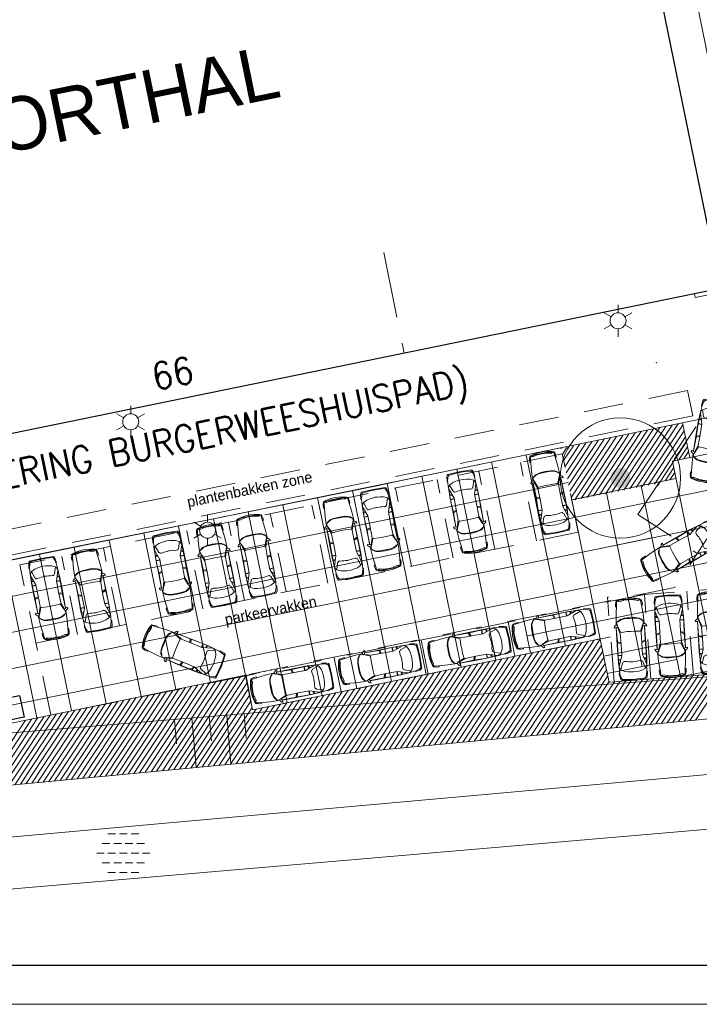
# Model space of a CAD drawing. Header units: metres. Extents: x 118574 to 118781, y 483563 to 483693.
# Tile 2 of 21: x 118646 to 118684, y 483563 to 483618. Entities that reach past the tile are written whole.
import ezdxf
from ezdxf.enums import TextEntityAlignment as Align

# ---------------------------------------------------------------- set-up
doc = ezdxf.new("R2010")
doc.units = ezdxf.units.M
doc.header["$MEASUREMENT"] = 0
doc.linetypes.add('DGN Style 2', pattern=[3.718871, 2.231323, -1.487549])
doc.linetypes.add('DGN Style 3', pattern=[5.20642, 3.718871, -1.487549])
for name, color, linetype, lineweight in [('Baakschild', 7, 'Continuous', 0), ('Barrier', 7, 'Continuous', 0), ('Kader', 7, 'Continuous', 0), ('Klemmfix', 7, 'Continuous', 0), ('Level 16', 7, 'Continuous', 0), ('Level 19', 7, 'Continuous', 0), ('Level 22', 7, 'Continuous', 0), ('Level 5', 7, 'Continuous', 0), ('Level 50', 7, 'Continuous', 0), ('Level 51', 7, 'Continuous', 0), ('Oml_ voetganger', 7, 'Continuous', 0)]:
    doc.layers.add(name, color=color, linetype=linetype, lineweight=lineweight)
doc.styles.add('Style-LOW_RES_FILLED', font='LOW_RES_FILLED.shx')
doc.styles.add('Style-STANDARD', font='STANDARD.shx')

# ---------------------------------------------------------------- blocks, each defined once
blk = doc.blocks.new('A1')
at = {"layer": 'Kader', "color": 7, "linetype": 'Continuous', "lineweight": 0, "flags": 128}
blk.add_lwpolyline([(-0.42, -0.297), (0.42, -0.297), (0.42, 0.297), (-0.42, 0.297), (-0.42, -0.297)], close=True, dxfattribs=at)
at = {"layer": 'Kader', "color": 7, "linetype": 'Continuous', "lineweight": 30, "flags": 128}
blk.add_lwpolyline([(-0.41, -0.287), (0.41, -0.287), (0.41, 0.287), (-0.41, 0.287), (-0.41, -0.287)], close=True, dxfattribs=at)
blk = doc.blocks.new('ONVERH')
at = {"layer": 'Barrier', "color": 7, "linetype": 'Continuous', "lineweight": 0}
for p, q in [((-0.855, 1.081), (-0.422, 1.081)), ((-0.205, 1.081), (0.228, 1.081)), ((0.445, 1.081), (0.878, 1.081)), ((-1.18, 0.539), (-0.747, 0.539)), ((-0.53, 0.539), (-0.097, 0.539)), ((0.12, 0.539), (0.553, 0.539)), ((0.77, 0.539), (1.203, 0.539)), ((-1.49, -0.002), (-1.071, -0.002)), ((-1.18, -0.544), (-0.747, -0.544)), ((-1.18, -0.544), (-0.747, -0.544)), ((-0.855, -0.002), (-0.422, -0.002)), ((-0.53, -0.544), (-0.097, -0.544)), ((-0.205, -0.002), (0.228, -0.002)), ((0.12, -0.544), (0.553, -0.544)), ((0.445, -0.002), (0.878, -0.002)), ((0.77, -0.544), (1.203, -0.544)), ((1.095, -0.002), (1.51, -0.002)), ((-0.855, -1.085), (-0.422, -1.085)), ((-0.205, -1.085), (0.228, -1.085)), ((0.445, -1.085), (0.878, -1.085))]:
    blk.add_line(p, q, dxfattribs=at)
blk = doc.blocks.new('TALUD_1')
at = {"layer": 'Klemmfix', "color": 7, "linetype": 'Continuous', "lineweight": 0}
for p, q in [((-0.713, -0.001), (-0.712, -0.713)), ((-0.357, -0.001), (-0.355, -1.425)), ((-0.001, -0.001), (0, -0.713)), ((0.356, 0), (0.357, -1.426)), ((0.712, -0.001), (0.713, -0.713))]:
    blk.add_line(p, q, dxfattribs=at)
blk = doc.blocks.new('LANTPL')
at = {"layer": 'Level 50', "color": 7, "linetype": 'Continuous', "lineweight": 13}
for p, q in [((0, 0.45), (0, 0.9)), ((-0.39, 0.225), (-0.78, 0.45)), ((0.779, 0.45), (0.389, 0.225)), ((-0.39, -0.225), (-0.78, -0.45)), ((0, -0.9), (0, -0.45)), ((0.779, -0.45), (0.389, -0.225))]:
    blk.add_line(p, q, dxfattribs=at)
blk.add_circle((0, 0), 0.45, dxfattribs=at)
blk = doc.blocks.new('AUTO')
at = {"layer": 'Level 51', "color": 7, "linetype": 'Continuous', "lineweight": 0}
for p, q in [((-4.407, 1.179), (-4.422, 0.525)), ((-1.978, 1.385), (-2.04, 1.584)), ((-1.927, 1.383), (-1.981, 1.586)), ((-1.28, 1.371), (-1.277, 1.585)), ((-1.26, 1.584), (-1.263, 1.371)), ((-1.041, 1.435), (-1.033, 1.576)), ((-0.994, 1.449), (-0.984, 1.572)), ((-0.605, 1.557), (-0.473, 1.54)), ((-2.004, 0.213), (-2.074, 0.016)), ((-1.951, 0.213), (-2.015, 0.012)), ((-1.305, 0.196), (-1.313, -0.017)), ((-1.296, -0.017), (-1.288, 0.196)), ((-1.071, 0.122), (-1.068, -0.017)), ((-1.024, 0.106), (-1.019, -0.019)), ((-0.64, -0.019), (-0.507, -0.008))]:
    blk.add_line(p, q, dxfattribs=at)
at = {"layer": 'Level 51', "color": 7, "linetype": 'Continuous', "lineweight": 0, "flags": 128}
for points in [[(-2.814, 1.738), (-2.867, 1.738), (-2.92, 1.702), (-2.964, 1.642), (-2.974, 1.583), (-2.948, 1.537), (-2.896, 1.537), (-2.876, 1.554), (-2.814, 1.738)], [(-2.853, -0.104), (-2.906, -0.101), (-2.959, -0.063), (-2.999, -0.002), (-3.007, 0.06), (-2.977, 0.103), (-2.925, 0.101), (-2.908, 0.082), (-2.853, -0.104)]]:
    blk.add_lwpolyline(points, close=True, dxfattribs=at)
for points in [[(-4.486, 0.852), (-4.479, 1.03), (-4.443, 1.256), (-4.386, 1.475), (-4.344, 1.553), (-4.283, 1.57), (-4.169, 1.598), (-4.029, 1.604), (-4.013, 1.578), (-4.01, 1.551)], [(-2.969, 1.608), (-3.514, 1.593), (-4.204, 1.535), (-4.301, 1.527), (-4.363, 1.413), (-4.398, 1.256), (-4.407, 1.179), (-4.374, 1.126), (-4.383, 0.852)], [(-4.374, 1.126), (-4.355, 1.154), (-4.299, 1.391), (-4.332, 1.458)], [(-3.155, 1.547), (-3.245, 1.453), (-3.297, 1.348), (-3.35, 1.146), (-3.361, 0.981), (-3.368, 0.829)], [(-2.973, 1.557), (-3.094, 1.59), (-3.149, 1.539), (-3.19, 1.477), (-3.28, 1.329), (-3.316, 1.146), (-3.327, 0.831), (-3.329, 0.827)], [(-2.933, 1.538), (-2.554, 1.369), (-2.565, 1.335), (-2.592, 1.011), (-2.593, 0.813)], [(-2.89, 1.542), (-2.494, 1.404), (-1.883, 1.382), (-1.245, 1.371), (-0.675, 1.55), (-0.587, 1.541), (-0.535, 1.515), (-0.475, 1.462), (-0.458, 1.462), (-0.361, 1.242), (-0.33, 1.068), (-0.311, 0.911), (-0.303, 0.762)], [(-2.845, 1.615), (-1.86, 1.606), (-1.095, 1.59), (-0.688, 1.556)], [(-2.841, 1.614), (-2.046, 1.585), (-1.392, 1.588), (-0.605, 1.557), (-0.221, 1.52), (-0.021, 1.461), (0.065, 1.415), (0.092, 1.355), (0.108, 0.943), (0.114, 0.753)], [(-0.458, 1.462), (-0.843, 1.341), (-0.867, 1.308), (-0.904, 1.289), (-0.913, 1.255), (-0.913, 1.202), (-0.905, 1.08), (-0.887, 0.984), (-0.888, 0.879), (-0.882, 0.791), (-0.88, 0.775)], [(-0.282, 1.522), (-0.238, 1.557), (0.033, 1.511), (0.12, 1.467), (0.137, 1.433), (0.154, 0.738)], [(-4.486, 0.852), (-4.486, 0.675), (-4.461, 0.447), (-4.415, 0.227), (-4.374, 0.146), (-4.314, 0.127), (-4.201, 0.096), (-4.061, 0.082), (-4.045, 0.109), (-4.041, 0.134)], [(-3.003, 0.033), (-3.546, 0.071), (-4.234, 0.159), (-4.331, 0.17), (-4.387, 0.287), (-4.417, 0.445), (-4.422, 0.525), (-4.386, 0.576), (-4.383, 0.852)], [(-4.386, 0.576), (-4.369, 0.545), (-4.323, 0.307), (-4.359, 0.244)], [(-3.187, 0.102), (-3.271, 0.201), (-3.32, 0.306), (-3.364, 0.511), (-3.368, 0.677), (-3.368, 0.829)], [(-2.986, 0.09), (-3.128, 0.056), (-3.178, 0.11), (-3.219, 0.174), (-3.302, 0.325), (-3.33, 0.509), (-3.327, 0.824), (-3.329, 0.827)], [(-2.963, 0.103), (-2.579, 0.255), (-2.586, 0.29), (-2.601, 0.613), (-2.593, 0.813)], [(-2.921, 0.096), (-2.518, 0.216), (-1.908, 0.211), (-1.27, 0.196), (-0.708, -0.008), (-0.622, -0.003), (-0.568, 0.021), (-0.506, 0.071), (-0.489, 0.07), (-0.382, 0.284), (-0.34, 0.458), (-0.318, 0.615), (-0.303, 0.762)], [(-2.875, 0.02), (-2.079, 0.015), (-1.427, -0.017), (-0.64, -0.019), (-0.252, 0.001), (-0.052, 0.053), (0.038, 0.095), (0.067, 0.154), (0.1, 0.564), (0.114, 0.753)], [(-0.489, 0.07), (-0.869, 0.206), (-0.892, 0.243), (-0.926, 0.262), (-0.933, 0.297), (-0.931, 0.35), (-0.917, 0.471), (-0.896, 0.566), (-0.893, 0.672), (-0.881, 0.758), (-0.88, 0.775)], [(-0.315, 0.002), (-0.273, -0.033), (0, 0), (0.088, 0.039), (0.108, 0.075), (0.154, 0.738)], [(-2.879, 0.023), (-1.894, -0.012), (-1.131, -0.03), (-0.722, -0.014)]]:
    blk.add_lwpolyline(points, dxfattribs=at)
blk = doc.blocks.new('BOOM')
at = {"layer": 'Oml_ voetganger', "linetype": 'Continuous', "lineweight": 0}
h = blk.add_hatch(color=7, dxfattribs=at)
edge = h.paths.add_edge_path()
edge.add_arc((0, 0), 0.56, 0, 360)

msp = doc.modelspace()

# ---------------------------------------------------------------- linework, layer by layer
at = {"layer": 'Kader', "color": 7, "linetype": 'Continuous', "lineweight": 30}
msp.add_line((118625.966, 483590.682), (118684.137, 483602.588), dxfattribs=at)
at = {"layer": 'Kader', "color": 1, "linetype": 'DGN Style 2', "lineweight": 13}
for p, q in [((118683.752, 483597.122), (118635.444, 483587.242)), ((118683.752, 483597.122), (118684.041, 483595.704)), ((118684.041, 483595.704), (118635.734, 483585.825)), ((118676.686, 483593.552), (118646.119, 483587.3)), ((118675.238, 483588.662), (118674.335, 483593.07)), ((118677.589, 483589.143), (118676.686, 483593.552)), ((118672.886, 483588.181), (118671.983, 483592.588)), ((118670.535, 483587.701), (118669.632, 483592.106)), ((118668.184, 483587.22), (118667.281, 483591.625)), ((118665.832, 483586.739), (118664.93, 483591.143)), ((118663.481, 483586.258), (118662.579, 483590.661)), ((118658.778, 483585.296), (118657.877, 483589.698)), ((118661.13, 483585.777), (118660.228, 483590.18)), ((118677.589, 483589.143), (118647.022, 483582.892)), ((118656.427, 483584.815), (118655.525, 483589.216)), ((118654.076, 483584.334), (118653.174, 483588.734)), ((118651.724, 483583.854), (118650.823, 483588.253)), ((118649.373, 483583.373), (118648.472, 483587.771)), ((118647.853, 483578.833), (118646.119, 483587.3)), ((118690.419, 483586.344), (118679.233, 483585.471)), ((118684.078, 483581.06), (118683.707, 483585.82)), ((118679.608, 483580.712), (118679.237, 483585.472)), ((118681.686, 483580.874), (118681.314, 483585.634)), ((118674.022, 483582.143), (118673.63, 483584.063)), ((118669.124, 483581.141), (118668.731, 483583.061)), ((118664.225, 483580.139), (118663.832, 483582.059)), ((118658.877, 483581.05), (118647.853, 483578.833))]:
    msp.add_line(p, q, dxfattribs=at)
at = {"layer": 'Kader', "color": 96, "linetype": 'Continuous', "lineweight": 0}
for p, q in [((118680.845, 483591.651), (118683.223, 483595.252)), ((118678.088, 483591.105), (118680.443, 483594.671)), ((118678.432, 483591.173), (118680.79, 483594.744)), ((118678.777, 483591.241), (118681.138, 483594.816)), ((118679.122, 483591.31), (118681.485, 483594.889)), ((118679.466, 483591.378), (118681.833, 483594.961)), ((118679.811, 483591.446), (118682.18, 483595.034)), ((118680.156, 483591.514), (118682.528, 483595.107)), ((118680.5, 483591.583), (118682.875, 483595.179)), ((118681.19, 483591.719), (118683.492, 483595.206)), ((118681.534, 483591.787), (118683.563, 483594.86)), ((118676.904, 483592.488), (118678.01, 483594.163)), ((118676.975, 483592.142), (118678.358, 483594.236)), ((118677.046, 483591.795), (118678.705, 483594.308)), ((118677.117, 483591.449), (118679.053, 483594.381)), ((118677.187, 483591.103), (118679.4, 483594.453)), ((118677.398, 483590.968), (118679.748, 483594.526)), ((118677.743, 483591.037), (118680.095, 483594.599)), ((118681.879, 483591.856), (118683.634, 483594.513)), ((118682.046, 483591.745), (118683.691, 483594.236)), ((118676.691, 483593.527), (118676.968, 483593.945)), ((118676.762, 483593.18), (118677.315, 483594.018)), ((118676.833, 483592.834), (118677.663, 483594.091)), ((118683.257, 483593.217), (118683.748, 483593.959)), ((118683.533, 483593.272), (118683.804, 483593.682)), ((118682.479, 483592.038), (118682.971, 483592.783)), ((118682.756, 483592.095), (118683.028, 483592.506)), ((118680.354, 483585.438), (118680.386, 483585.486)), ((118680.701, 483585.508), (118680.733, 483585.557)), ((118674.925, 483577.67), (118678.481, 483583.055)), ((118675.245, 483577.701), (118678.823, 483583.119)), ((118672.367, 483577.427), (118675.71, 483582.488)), ((118672.687, 483577.457), (118676.056, 483582.559)), ((118673.007, 483577.488), (118676.403, 483582.63)), ((118673.326, 483577.518), (118676.749, 483582.701)), ((118673.646, 483577.549), (118677.096, 483582.771)), ((118673.966, 483577.579), (118677.442, 483582.842)), ((118674.286, 483577.609), (118677.788, 483582.913)), ((118674.605, 483577.64), (118678.135, 483582.984)), ((118675.564, 483577.731), (118678.894, 483582.773)), ((118669.81, 483577.184), (118672.939, 483581.921)), ((118670.13, 483577.214), (118673.285, 483581.992)), ((118670.449, 483577.245), (118673.632, 483582.063)), ((118670.769, 483577.275), (118673.978, 483582.134)), ((118671.089, 483577.305), (118674.324, 483582.205)), ((118671.408, 483577.336), (118674.671, 483582.276)), ((118671.728, 483577.366), (118675.017, 483582.346)), ((118672.048, 483577.397), (118675.364, 483582.417)), ((118675.884, 483577.761), (118678.965, 483582.427)), ((118676.204, 483577.792), (118679.036, 483582.081)), ((118660.268, 483581.334), (118660.296, 483581.377)), ((118660.614, 483581.405), (118660.642, 483581.448)), ((118667.253, 483576.941), (118670.168, 483581.355)), ((118667.572, 483576.971), (118670.514, 483581.426)), ((118667.892, 483577.001), (118670.861, 483581.496)), ((118668.212, 483577.032), (118671.207, 483581.567)), ((118668.531, 483577.062), (118671.553, 483581.638)), ((118668.851, 483577.093), (118671.9, 483581.709)), ((118669.171, 483577.123), (118672.246, 483581.78)), ((118669.49, 483577.153), (118672.593, 483581.851)), ((118676.523, 483577.822), (118679.107, 483581.734)), ((118676.843, 483577.853), (118679.178, 483581.388)), ((118654.146, 483575.694), (118657.525, 483580.81)), ((118654.466, 483575.725), (118657.871, 483580.881)), ((118654.785, 483575.755), (118658.218, 483580.952)), ((118655.105, 483575.785), (118658.564, 483581.023)), ((118655.425, 483575.816), (118658.91, 483581.094)), ((118659.229, 483581.122), (118659.257, 483581.165)), ((118659.575, 483581.193), (118659.603, 483581.235)), ((118659.921, 483581.263), (118659.949, 483581.306)), ((118664.695, 483576.697), (118667.397, 483580.788)), ((118665.015, 483576.728), (118667.743, 483580.859)), ((118665.335, 483576.758), (118668.09, 483580.93)), ((118665.654, 483576.789), (118668.436, 483581)), ((118665.974, 483576.819), (118668.782, 483581.071)), ((118666.294, 483576.849), (118669.129, 483581.142)), ((118666.613, 483576.88), (118669.475, 483581.213)), ((118666.933, 483576.91), (118669.821, 483581.284)), ((118677.163, 483577.883), (118679.249, 483581.042)), ((118678.761, 483578.035), (118680.579, 483580.787)), ((118679.081, 483578.065), (118680.895, 483580.812)), ((118679.4, 483578.096), (118681.211, 483580.837)), ((118679.72, 483578.126), (118681.526, 483580.861)), ((118680.04, 483578.156), (118681.842, 483580.886)), ((118680.359, 483578.187), (118682.158, 483580.911)), ((118680.679, 483578.217), (118682.474, 483580.935)), ((118680.999, 483578.248), (118682.79, 483580.96)), ((118681.318, 483578.278), (118683.106, 483580.985)), ((118681.638, 483578.308), (118683.422, 483581.009)), ((118681.958, 483578.339), (118683.738, 483581.034)), ((118682.277, 483578.369), (118684.053, 483581.059)), ((118682.597, 483578.4), (118684.369, 483581.083)), ((118682.917, 483578.43), (118684.685, 483581.108)), ((118683.236, 483578.46), (118685.001, 483581.132)), ((118683.556, 483578.491), (118685.317, 483581.157)), ((118683.876, 483578.521), (118685.633, 483581.182)), ((118684.195, 483578.552), (118685.949, 483581.206)), ((118651.589, 483575.451), (118654.754, 483580.244)), ((118651.908, 483575.481), (118655.1, 483580.315)), ((118652.228, 483575.512), (118655.447, 483580.385)), ((118652.548, 483575.542), (118655.793, 483580.456)), ((118652.867, 483575.573), (118656.139, 483580.527)), ((118653.187, 483575.603), (118656.486, 483580.598)), ((118653.507, 483575.633), (118656.832, 483580.669)), ((118653.826, 483575.664), (118657.178, 483580.74)), ((118655.744, 483575.846), (118658.942, 483580.689)), ((118656.064, 483575.877), (118659.007, 483580.333)), ((118662.458, 483576.485), (118664.972, 483580.292)), ((118662.777, 483576.515), (118665.318, 483580.363)), ((118663.097, 483576.545), (118665.665, 483580.434)), ((118663.417, 483576.576), (118666.011, 483580.505)), ((118663.736, 483576.606), (118666.358, 483580.575)), ((118664.056, 483576.637), (118666.704, 483580.646)), ((118664.376, 483576.667), (118667.05, 483580.717)), ((118677.482, 483577.913), (118679.32, 483580.696)), ((118677.802, 483577.944), (118679.631, 483580.713)), ((118678.122, 483577.974), (118679.947, 483580.738)), ((118678.441, 483578.005), (118680.263, 483580.763)), ((118649.031, 483575.208), (118651.983, 483579.677)), ((118649.351, 483575.238), (118652.329, 483579.748)), ((118649.671, 483575.269), (118652.675, 483579.819)), ((118649.99, 483575.299), (118653.022, 483579.89)), ((118650.31, 483575.329), (118653.368, 483579.96)), ((118650.63, 483575.36), (118653.715, 483580.031)), ((118650.949, 483575.39), (118654.061, 483580.102)), ((118651.269, 483575.421), (118654.407, 483580.173)), ((118656.384, 483575.907), (118659.072, 483579.977)), ((118659.9, 483576.241), (118662.201, 483579.725)), ((118660.22, 483576.272), (118662.547, 483579.796)), ((118660.539, 483576.302), (118662.894, 483579.867)), ((118660.859, 483576.333), (118663.24, 483579.938)), ((118661.179, 483576.363), (118663.587, 483580.009)), ((118661.498, 483576.393), (118663.933, 483580.08)), ((118661.818, 483576.424), (118664.279, 483580.15)), ((118662.138, 483576.454), (118664.626, 483580.221)), ((118646.793, 483574.995), (118649.558, 483579.181)), ((118647.113, 483575.025), (118649.904, 483579.252)), ((118647.433, 483575.056), (118650.251, 483579.323)), ((118647.752, 483575.086), (118650.597, 483579.394)), ((118648.072, 483575.117), (118650.944, 483579.464)), ((118648.392, 483575.147), (118651.29, 483579.535)), ((118648.711, 483575.177), (118651.636, 483579.606)), ((118656.703, 483575.937), (118659.136, 483579.621)), ((118657.023, 483575.968), (118659.201, 483579.265)), ((118657.343, 483575.998), (118659.43, 483579.159)), ((118657.662, 483576.029), (118659.776, 483579.229)), ((118657.982, 483576.059), (118660.123, 483579.3)), ((118658.302, 483576.089), (118660.469, 483579.371)), ((118658.621, 483576.12), (118660.815, 483579.442)), ((118658.941, 483576.15), (118661.162, 483579.513)), ((118659.261, 483576.181), (118661.508, 483579.584)), ((118659.58, 483576.211), (118661.855, 483579.655)), ((118644.236, 483574.752), (118646.787, 483578.614)), ((118644.556, 483574.782), (118647.133, 483578.685)), ((118644.875, 483574.813), (118647.48, 483578.756)), ((118645.195, 483574.843), (118647.826, 483578.827)), ((118645.515, 483574.873), (118648.172, 483578.898)), ((118645.834, 483574.904), (118648.519, 483578.969)), ((118646.154, 483574.934), (118648.865, 483579.039)), ((118646.474, 483574.965), (118649.212, 483579.11)), ((118643.916, 483574.721), (118646.441, 483578.544))]:
    msp.add_line(p, q, dxfattribs=at)
at = {"layer": 'Kader', "color": 252, "linetype": 'Continuous', "lineweight": 0}
for p, q in [((118683.472, 483595.307), (118683.874, 483593.344)), ((118688.772, 483594.346), (118682.894, 483593.144)), ((118676.614, 483593.901), (118635.466, 483585.485)), ((118672.696, 483593.098), (118674.903, 483582.323)), ((118674.655, 483593.499), (118676.863, 483582.724)), ((118682.894, 483593.144), (118685.303, 483581.388)), ((118670.736, 483592.696), (118672.944, 483581.922)), ((118677.015, 483591.941), (118635.867, 483583.526)), ((118689.174, 483592.387), (118636.269, 483581.567)), ((118666.818, 483591.894), (118669.025, 483581.121)), ((118668.777, 483592.295), (118670.984, 483581.522)), ((118683.095, 483592.164), (118677.216, 483590.962)), ((118664.858, 483591.492), (118667.065, 483580.72)), ((118679.176, 483591.363), (118681.183, 483581.566)), ((118681.135, 483591.763), (118681.336, 483590.784)), ((118662.899, 483591.091), (118665.106, 483580.319)), ((118677.217, 483590.961), (118679.224, 483581.165)), ((118681.336, 483590.784), (118683.343, 483580.987)), ((118689.575, 483590.427), (118636.67, 483579.608)), ((118658.981, 483590.288), (118661.187, 483579.518)), ((118660.94, 483590.689), (118663.147, 483579.919)), ((118657.021, 483589.886), (118659.228, 483579.117)), ((118655.062, 483589.485), (118656.867, 483580.676)), ((118651.143, 483588.682), (118652.948, 483579.874)), ((118653.103, 483589.084), (118654.907, 483580.275)), ((118681.737, 483588.824), (118677.819, 483588.023)), ((118689.977, 483588.468), (118637.072, 483577.648)), ((118649.184, 483588.281), (118650.989, 483579.474)), ((118645.265, 483587.478), (118647.07, 483578.672)), ((118647.225, 483587.879), (118649.029, 483579.073)), ((118690.378, 483586.509), (118674.703, 483583.303)), ((118690.78, 483584.549), (118679.023, 483582.145)), ((118678.822, 483583.125), (118659.228, 483579.117)), ((118691.181, 483582.59), (118683.343, 483580.987)), ((118679.489, 483582.24), (118679.023, 483582.145)), ((118679.036, 483582.081), (118679.321, 483580.689)), ((118683.142, 483581.967), (118679.224, 483581.165)), ((118679.321, 483580.689), (118691.378, 483581.63)), ((118658.826, 483581.077), (118637.272, 483576.668)), ((118659.049, 483580.101), (118659.027, 483580.097))]:
    msp.add_line(p, q, dxfattribs=at)
at = {"layer": 'Kader', "color": 1, "linetype": 'DGN Style 2', "lineweight": 0}
for p, q in [((118683.095, 483592.164), (118677.216, 483590.962)), ((118680.954, 483590.139), (118684.295, 483587.939))]:
    msp.add_line(p, q, dxfattribs=at)
at = {"layer": 'Kader', "color": 7, "linetype": 'Continuous', "lineweight": 30, "flags": 128}
msp.add_lwpolyline([(118684.137, 483602.588), (118685.609, 483602.889), (118680.359, 483628.528), (118682.264, 483628.914)], dxfattribs=at)
at = {"layer": 'Kader', "color": 1, "linetype": 'DGN Style 2', "lineweight": 0, "flags": 128}
msp.add_lwpolyline([(118680.954, 483590.139), (118684.255, 483595.15), (118685.977, 483594.016), (118687.026, 483595.719), (118688.696, 483594.619), (118683.036, 483586.028), (118658.826, 483581.077)], dxfattribs=at)
at = {"layer": 'Kader', "color": 1, "linetype": 'DGN Style 2', "lineweight": 13, "flags": 128}
msp.add_lwpolyline([(118681.314, 483585.634), (118658.877, 483581.05), (118659.228, 483579.117), (118679.411, 483583.245)], dxfattribs=at)
at = {"layer": 'Kader', "color": 7, "linetype": 'Continuous', "lineweight": 30, "flags": 128}
msp.add_lwpolyline([(118645.369, 483579.787), (118646.102, 483579.938), (118646.356, 483578.704), (118645.622, 483578.553), (118645.369, 483579.787)], close=True, dxfattribs=at)
at = {"layer": 'Kader', "color": 96, "linetype": 'Continuous', "lineweight": 0}
msp.add_circle((118679.964, 483592.196), 3.391, dxfattribs=at)
at = {"layer": 'Kader', "color": 1, "linetype": 'DGN Style 2', "lineweight": 13}
msp.add_point((118681.991, 483598.689), dxfattribs=at)
at = {"layer": 'Kader', "color": 96, "linetype": 'Continuous', "lineweight": 0}
msp.add_point((118676.62, 483593.873), dxfattribs=at)
at = {"layer": 'Level 16', "color": 7, "linetype": 'Continuous', "lineweight": 0, "flags": 128}
msp.add_lwpolyline([(118599.999, 483656.577), (118614.26, 483588.55), (118614.492, 483583.952), (118616.874, 483572.15), (118701.761, 483580.222), (118702.06, 483577.022), (118615.79, 483569.28), (118615.721, 483569.28), (118615.551, 483569.29), (118615.383, 483569.317), (118615.218, 483569.358), (118615.058, 483569.415), (118614.903, 483569.486), (118614.756, 483569.57), (118614.617, 483569.668), (118614.488, 483569.779), (118614.369, 483569.901), (118614.262, 483570.033), (118614.168, 483570.174), (118614.087, 483570.324), (118614.02, 483570.48), (118611.24, 483586.34), (118599.999, 483644.912)], dxfattribs=at)
at = {"layer": 'Level 19', "color": 7, "linetype": 'Continuous', "lineweight": 0, "flags": 128}
for points in [[(118687.49, 483596.13), (118667.43, 483592.02), (118666.24, 483591.76), (118647.35, 483587.94), (118636.67, 483585.73)], [(118638.16, 483577.2), (118675, 483580.26), (118703.973, 483582.407), (118704.641, 483574.088), (118616.19, 483566.49)]]:
    msp.add_lwpolyline(points, dxfattribs=at)
at = {"layer": 'Level 22', "color": 7, "linetype": 'Continuous', "lineweight": 0, "flags": 128}
msp.add_lwpolyline([(118684.137, 483602.588), (118684.18, 483602.38), (118687.52, 483603.05), (118682.905, 483625.758)], dxfattribs=at)
at = {"layer": 'Level 5', "color": 7, "linetype": 'DGN Style 3', "lineweight": 0}
msp.add_line((118666.635, 483604.906), (118667.775, 483599.24), dxfattribs=at)

# ---------------------------------------------------------------- block references
at = {"layer": 'Barrier', "color": 7, "linetype": 'Continuous', "lineweight": 0}
msp.add_blockref('ONVERH', (118651.936, 483571.046), dxfattribs=at)
at = {"layer": 'Kader', "color": 7, "linetype": 'Continuous', "lineweight": 0, "xscale": 220, "yscale": 220, "zscale": 220}
msp.add_blockref('A1', (118666.495, 483627.865), dxfattribs=at)
at = {"layer": 'Klemmfix', "color": 7, "linetype": 'Continuous', "lineweight": 0, "xscale": 2.769998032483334, "yscale": 1.937261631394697, "zscale": 2.769998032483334, "rotation": 4.77033676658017}
msp.add_blockref('TALUD_1', (118656.796, 483578.748), dxfattribs=at)
at = {"layer": 'Level 50', "color": 7, "linetype": 'Continuous', "lineweight": 13}
for p in [(118679.829, 483601.058), (118652.362, 483595.365), (118656.696, 483589.247)]:
    msp.add_blockref('LANTPL', p, dxfattribs=at)
at = {"layer": 'Level 51', "color": 7, "linetype": 'Continuous', "lineweight": 0, "extrusion": (0, 0, -1)}
for p, xscale, yscale, zscale, rotation in [((-118684.613, 483596.539), 0.9999992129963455, 0.9999992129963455, 0.9999992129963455, 101.0847811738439), ((-118677.118, 483589.379), 0.9999992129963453, 0.9999992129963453, 0.9999992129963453, 260.2271733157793), ((-118670.181, 483592.269), 0.9999992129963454, 0.9999992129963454, 0.9999992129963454, 80.22717331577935), ((-118665.323, 483591.276), 0.9999992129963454, 0.9999992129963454, 0.9999992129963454, 80.22717331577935), ((-118665.492, 483586.811), 0.9999992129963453, 0.9999992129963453, 0.9999992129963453, 260.2271733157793), ((-118660.611, 483585.827), 0.9999992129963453, 0.9999992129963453, 0.9999992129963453, 260.2271733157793), ((-118658.35, 483585.281), 0.9999992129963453, 0.9999992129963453, 0.9999992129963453, 260.2271733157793), ((-118684.896, 483589.794), 0.9999992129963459, 0.9999992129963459, 0.9999992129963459, 151.6508660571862), ((-118653.595, 483588.825), 0.9999992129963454, 0.9999992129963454, 0.9999992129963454, 80.22717331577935), ((-118651.312, 483583.863), 0.9999992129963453, 0.9999992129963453, 0.9999992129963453, 260.2271733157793), ((-118646.612, 483587.388), 0.9999992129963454, 0.9999992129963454, 0.9999992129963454, 80.22717331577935), ((-118686.049, 483581.349), 0.9999992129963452, 0.9999992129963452, 0.9999992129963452, 267.4306222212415), ((-118681.468, 483580.991), 0.9999992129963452, 0.9999992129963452, 0.9999992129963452, 267.4306222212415), ((-118681.886, 483585.401), 0.9999992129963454, 0.9999992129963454, 0.9999992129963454, 87.43062222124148), ((-118678.175, 483584.839), 0.9999992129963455, 0.9999992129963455, 0.9999992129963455, 170.0032339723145), ((-118657.625, 483582.32), 0.9999992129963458, 0.9999992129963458, 0.9999992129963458, 203.2170943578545), ((-118673.43, 483583.833), 0.9999992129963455, 0.9999992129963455, 0.9999992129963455, 170.0032339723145), ((-118668.381, 483582.853), 0.9999992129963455, 0.9999992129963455, 0.9999992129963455, 170.0032339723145), ((-118663.423, 483581.764), 0.9999992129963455, 0.9999992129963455, 0.9999992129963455, 170.0032339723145)]:
    msp.add_blockref('AUTO', p, dxfattribs=dict(at, xscale=xscale, yscale=yscale, zscale=zscale, rotation=rotation))
at = {"layer": 'Oml_ voetganger', "color": 7, "linetype": 'Continuous', "lineweight": 0}
msp.add_blockref('BOOM', (118679.964, 483592.196), dxfattribs=at)

# ---------------------------------------------------------------- texts
at = {"layer": 'Baakschild', "color": 7, "linetype": 'Continuous', "lineweight": 0, "style": 'Style-STANDARD'}
msp.add_text('(NUMMERING BURGERWEESHUISPAD)', height=1.5, rotation=11.57, dxfattribs=at).set_placement((118655.125, 483594.37), align=Align.MIDDLE_CENTER)
msp.add_text('66', height=1.5, rotation=11.56, dxfattribs=at).set_placement((118654.87, 483597.365), align=Align.CENTER)
at = {"layer": 'Kader', "color": 7, "linetype": 'Continuous', "lineweight": 0, "style": 'Style-LOW_RES_FILLED'}
for s, height, p in [('SPORTHAL', 3, (118639.158, 483612.306)), ('plantenbakken zone', 0.6, (118655.486, 483591.13)), ('parkeervakken', 0.6, (118657.611, 483584.503))]:
    msp.add_text(s, height=height, rotation=11.5583, dxfattribs=at).set_placement(p, align=Align.TOP_LEFT)

doc.saveas('drawing.dxf')
